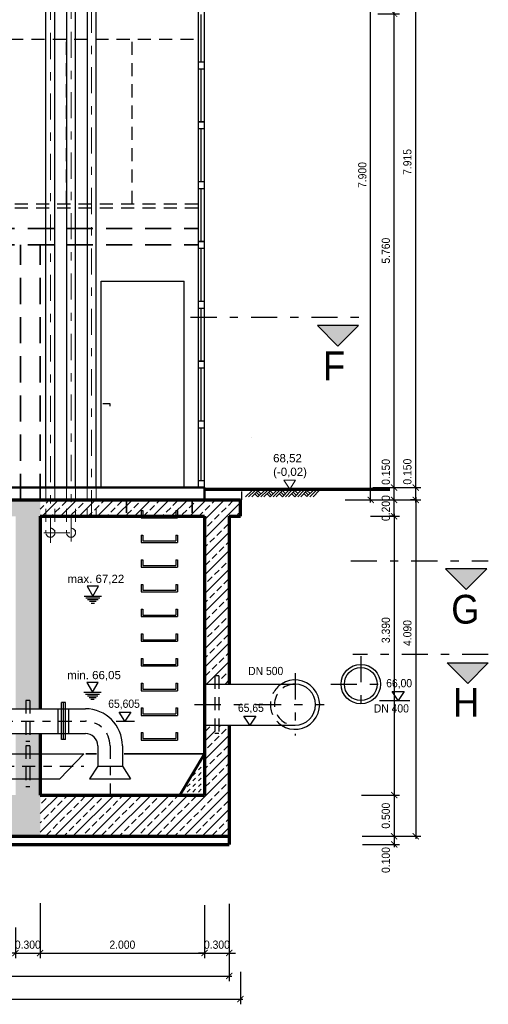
# Model space of a CAD drawing. Header units: metres. Extents: x -5 to 93, y -48 to 79.
# Tile 35 of 91: x 22.41 to 28.11, y 28.87 to 40.84. Entities that reach past the tile are written whole.
import ezdxf

# ---------------------------------------------------------------- set-up
doc = ezdxf.new("R2010")
doc.units = ezdxf.units.M
doc.header["$LTSCALE"] = 0.05
doc.header["$PDMODE"] = 35
doc.header["$PDSIZE"] = 0.1
for name, pattern in [('STRICHPUNKT2', [12.7, 6.35, -3.175, 0, -3.175]), ('VERDECKT', [9.525, 6.35, -3.175]), ('VERDECKT2', [4.7625, 3.175, -1.5875])]:
    doc.linetypes.add(name, pattern=pattern)
for name, color, linetype, lineweight in [('Bemassung_Bau', 7, 'Continuous', 18), ('Beschrifttung', 7, 'Continuous', 18), ('Beschriftung-Schnitte', 7, 'Continuous', 25), ('Fenster', 7, 'Continuous', 25), ('Lüftung', 82, 'Continuous', 30), ('Lüftung_mitte', 82, 'STRICHPUNKT2', 20), ('Lüftung_verdeckt', 82, 'VERDECKT2', 20), ('Rohre', 160, 'Continuous', 30), ('Rohre_mitte', 160, 'STRICHPUNKT2', 25), ('Rohre_verdeckt', 160, 'VERDECKT2', 25), ('Sonstiges-1', 3, 'Continuous', 25), ('Sonstiges-verdeckt', 3, 'VERDECKT2', 25), ('Tür', 7, 'Continuous', 25), ('Wand', 6, 'Continuous', 70), ('Wand-dünn', 2, 'Continuous', 35), ('Wand-Fussbodenaufbau', 1, 'Continuous', 50), ('Wand-Schraffur', 252, 'Continuous', 20), ('Wand-verdeckt', 2, 'VERDECKT', 35), ('Wand-verdeckt-2', 2, 'VERDECKT2', 35)]:
    doc.layers.add(name, color=color, linetype=linetype, lineweight=lineweight)
doc.layers.add('Rohre_Text', color=160, linetype='Continuous')
doc.layers.add('Wasseranzeige', color=140, linetype='Continuous')
doc.styles.add('Arial', font='arial.ttf', dxfattribs={"width": 0.9})
doc.styles.get("Standard").update_dxf_attribs({"font": 'arial.ttf'})
doc.dimstyles.new('AEC Bemassung 1-50', dxfattribs={"dimtxt": 0.1, "dimasz": 0.075, "dimexe": 0.0625, "dimexo": 0, "dimgap": 0.05, "dimtad": 1, "dimdec": 3, "dimrnd": 0.005, "dimzin": 1, "dimdsep": 46, "dimtxsty": 'Arial', "dimblk": 'ARCHTICK', "dimcen": 0.125, "dimdle": 0.03125, "dimazin": 0, "dimtfac": 1, "dimtdec": 3, "dimtix": 1, "dimtmove": 2, "dimatfit": 2, "dimfxl": 1, "dimtolj": 1, "dimtzin": 0, "dimarcsym": 0})

# ---------------------------------------------------------------- blocks, each defined once
blk = doc.blocks.new('WASSERAN')
at = {"layer": 'Wasseranzeige'}
for p, q in [((-6.25, 0), (6.25, 0)), ((-5, -1.25), (5, -1.25)), ((-3.75, -2.5), (3.75, -2.5)), ((-2.5, -3.75), (2.5, -3.75)), ((-1.25, -5), (1.25, -5))]:
    blk.add_line(p, q, dxfattribs=at)
blk.add_lwpolyline([(0, 0), (4.13, 7.15), (-4.13, 7.15)], close=True, dxfattribs=at)
blk = doc.blocks.new('GELAENDE')
for p, q in [((-2.05, -1.37), (-0.67, 0)), ((-1.37, -1.37), (0, 0)), ((-16.25, -1.43), (-14.89, -0.07)), ((-15.58, -1.43), (-14.21, -0.07)), ((-14.9, -1.43), (-13.54, -0.07)), ((-13.54, -1.42), (-14.21, -0.74)), ((-13.2, -1.08), (-13.88, -0.41)), ((-13.54, -1.42), (-12.18, -0.05)), ((-12.87, -0.74), (-13.54, -0.07)), ((-12.88, -1.43), (-11.51, -0.05)), ((-12.21, -1.43), (-10.83, -0.05)), ((-10.83, -1.4), (-11.51, -0.73)), ((-10.5, -1.07), (-11.17, -0.39)), ((-10.83, -1.4), (-9.47, -0.04)), ((-10.16, -0.73), (-10.83, -0.05)), ((-10.17, -1.42), (-8.8, -0.04)), ((-9.5, -1.42), (-8.12, -0.04)), ((-8.12, -1.39), (-8.8, -0.71)), ((-7.79, -1.05), (-8.46, -0.38)), ((-8.12, -1.39), (-6.76, -0.03)), ((-7.45, -0.71), (-8.12, -0.04)), ((-7.46, -1.4), (-6.09, -0.03)), ((-6.79, -1.4), (-5.42, -0.03)), ((-5.42, -1.37), (-6.09, -0.7)), ((-5.08, -1.04), (-5.75, -0.36)), ((-5.42, -1.37), (-4.06, -0.01)), ((-4.74, -0.7), (-5.42, -0.03)), ((-4.76, -1.39), (-3.38, -0.01)), ((-4.08, -1.39), (-2.71, -0.01)), ((-2.71, -1.36), (-3.38, -0.69)), ((-2.37, -1.02), (-3.05, -0.35)), ((-2.71, -1.36), (-1.35, 0)), ((-2.03, -0.69), (-2.71, -0.01))]:
    blk.add_line(p, q)
blk = doc.blocks.new('_ArchTick')
at = {"color": 0, "linetype": 'ByBlock', "const_width": 0.15}
blk.add_lwpolyline([(-0.5, -0.5), (0.5, 0.5)], dxfattribs=at)
blk = doc.blocks.new('*D174')
at = {"layer": 'Bemassung_Bau', "color": 0, "lineweight": -2, "transparency": 16777216}
for p, q in [((26.371, 42.906), (26.741, 42.906)), ((26.679, 34.975), (26.679, 42.937)), ((26.371, 35.006), (26.741, 35.006))]:
    blk.add_line(p, q, dxfattribs=at)
at = {"layer": 'Defpoints', "color": 0, "transparency": 16777216}
for p in [(26.371, 42.906), (26.679, 42.906), (26.371, 35.006)]:
    blk.add_point(p, dxfattribs=at)
at = {"layer": 'Bemassung_Bau', "color": 0, "lineweight": -2, "transparency": 16777216, "xscale": 0.075, "yscale": 0.075, "zscale": 0.075}
for p, rotation in [((26.679, 42.906), 90), ((26.679, 35.006), 270)]:
    blk.add_blockref('_ArchTick', p, dxfattribs=dict(at, rotation=rotation))
at = {"layer": 'Bemassung_Bau', "color": 0, "transparency": 16777216, "insert": (26.578, 38.956), "char_height": 0.1, "attachment_point": 5, "rotation": 90, "style": 'Arial'}
blk.add_mtext('\\A1;7.900', dxfattribs=at)
blk = doc.blocks.new('*D175')
at = {"layer": 'Bemassung_Bau', "color": 0, "lineweight": -2, "transparency": 16777216}
for p, q in [((26.965, 35.006), (26.965, 35.081)), ((26.679, 35.006), (27.028, 35.006)), ((26.965, 34.806), (26.965, 35.006)), ((26.679, 34.806), (27.028, 34.806)), ((26.965, 34.806), (26.965, 34.731))]:
    blk.add_line(p, q, dxfattribs=at)
at = {"layer": 'Defpoints', "color": 0, "transparency": 16777216}
for p in [(26.679, 35.006), (26.965, 35.006), (26.679, 34.806)]:
    blk.add_point(p, dxfattribs=at)
at = {"layer": 'Bemassung_Bau', "color": 0, "lineweight": -2, "transparency": 16777216, "xscale": 0.075, "yscale": 0.075, "zscale": 0.075}
for p, rotation in [((26.965, 35.006), 270), ((26.965, 34.806), 90)]:
    blk.add_blockref('_ArchTick', p, dxfattribs=dict(at, rotation=rotation))
at = {"layer": 'Bemassung_Bau', "color": 0, "transparency": 16777216, "insert": (26.864, 34.906), "char_height": 0.1, "attachment_point": 5, "rotation": 90, "style": 'Arial'}
blk.add_mtext('\\A1;0.200', dxfattribs=at)
blk = doc.blocks.new('*D176')
at = {"layer": 'Bemassung_Bau', "color": 0, "lineweight": -2, "transparency": 16777216}
for p, q in [((26.704, 35.156), (27.028, 35.156)), ((26.965, 34.975), (26.965, 35.187)), ((26.679, 35.006), (27.028, 35.006))]:
    blk.add_line(p, q, dxfattribs=at)
at = {"layer": 'Defpoints', "color": 0, "transparency": 16777216}
for p in [(26.704, 35.156), (26.965, 35.156), (26.679, 35.006)]:
    blk.add_point(p, dxfattribs=at)
at = {"layer": 'Bemassung_Bau', "color": 0, "lineweight": -2, "transparency": 16777216, "xscale": 0.075, "yscale": 0.075, "zscale": 0.075}
for p, rotation in [((26.965, 35.156), 90), ((26.965, 35.006), 270)]:
    blk.add_blockref('_ArchTick', p, dxfattribs=dict(at, rotation=rotation))
at = {"layer": 'Bemassung_Bau', "color": 0, "transparency": 16777216, "insert": (26.864, 35.346), "char_height": 0.1, "attachment_point": 5, "rotation": 90, "style": 'Arial'}
blk.add_mtext('\\A1;0.150', dxfattribs=at)
blk = doc.blocks.new('*D177')
at = {"layer": 'Bemassung_Bau', "color": 0, "lineweight": -2, "transparency": 16777216}
for p, q in [((26.965, 35.125), (26.965, 40.947)), ((26.765, 40.916), (27.028, 40.916)), ((26.704, 35.156), (27.028, 35.156))]:
    blk.add_line(p, q, dxfattribs=at)
at = {"layer": 'Defpoints', "color": 0, "transparency": 16777216}
for p in [(26.765, 40.916), (26.965, 40.916), (26.704, 35.156)]:
    blk.add_point(p, dxfattribs=at)
at = {"layer": 'Bemassung_Bau', "color": 0, "lineweight": -2, "transparency": 16777216, "xscale": 0.075, "yscale": 0.075, "zscale": 0.075}
for p, rotation in [((26.965, 40.916), 90), ((26.965, 35.156), 270)]:
    blk.add_blockref('_ArchTick', p, dxfattribs=dict(at, rotation=rotation))
at = {"layer": 'Bemassung_Bau', "color": 0, "transparency": 16777216, "insert": (26.864, 38.036), "char_height": 0.1, "attachment_point": 5, "rotation": 90, "style": 'Arial'}
blk.add_mtext('\\A1;5.760', dxfattribs=at)
blk = doc.blocks.new('*D178')
at = {"layer": 'Bemassung_Bau', "color": 0, "lineweight": -2, "transparency": 16777216}
for p, q in [((26.965, 35.156), (27.289, 35.156)), ((27.227, 34.975), (27.227, 35.187)), ((26.965, 35.006), (27.289, 35.006))]:
    blk.add_line(p, q, dxfattribs=at)
at = {"layer": 'Defpoints', "color": 0, "transparency": 16777216}
for p in [(26.965, 35.156), (27.227, 35.156), (26.965, 35.006)]:
    blk.add_point(p, dxfattribs=at)
at = {"layer": 'Bemassung_Bau', "color": 0, "lineweight": -2, "transparency": 16777216, "xscale": 0.075, "yscale": 0.075, "zscale": 0.075}
for p, rotation in [((27.227, 35.156), 90), ((27.227, 35.006), 270)]:
    blk.add_blockref('_ArchTick', p, dxfattribs=dict(at, rotation=rotation))
at = {"layer": 'Bemassung_Bau', "color": 0, "transparency": 16777216, "insert": (27.126, 35.349), "char_height": 0.1, "attachment_point": 5, "rotation": 90, "style": 'Arial'}
blk.add_mtext('\\A1;0.150', dxfattribs=at)
blk = doc.blocks.new('*D179')
at = {"layer": 'Bemassung_Bau', "color": 0, "lineweight": -2, "transparency": 16777216}
for p, q in [((27.227, 35.125), (27.227, 43.104)), ((26.965, 43.073), (27.289, 43.073)), ((26.965, 35.156), (27.289, 35.156))]:
    blk.add_line(p, q, dxfattribs=at)
at = {"layer": 'Defpoints', "color": 0, "transparency": 16777216}
for p in [(26.965, 43.073), (27.227, 43.073), (26.965, 35.156)]:
    blk.add_point(p, dxfattribs=at)
at = {"layer": 'Bemassung_Bau', "color": 0, "lineweight": -2, "transparency": 16777216, "xscale": 0.075, "yscale": 0.075, "zscale": 0.075}
for p, rotation in [((27.227, 43.073), 90), ((27.227, 35.156), 270)]:
    blk.add_blockref('_ArchTick', p, dxfattribs=dict(at, rotation=rotation))
at = {"layer": 'Bemassung_Bau', "color": 0, "transparency": 16777216, "insert": (27.126, 39.115), "char_height": 0.1, "attachment_point": 5, "rotation": 90, "style": 'Arial'}
blk.add_mtext('\\A1;7.915', dxfattribs=at)
blk = doc.blocks.new('*D180')
at = {"layer": 'Bemassung_Bau', "color": 0, "lineweight": -2, "transparency": 16777216}
for p, q in [((26.965, 34.806), (26.903, 34.806)), ((26.965, 34.837), (26.965, 31.385)), ((26.566, 31.416), (27.028, 31.416))]:
    blk.add_line(p, q, dxfattribs=at)
at = {"layer": 'Defpoints', "color": 0, "transparency": 16777216}
for p in [(26.965, 34.806), (26.566, 31.416), (26.965, 31.416)]:
    blk.add_point(p, dxfattribs=at)
at = {"layer": 'Bemassung_Bau', "color": 0, "lineweight": -2, "transparency": 16777216, "xscale": 0.075, "yscale": 0.075, "zscale": 0.075}
for p, rotation in [((26.965, 34.806), 90), ((26.965, 31.416), 270)]:
    blk.add_blockref('_ArchTick', p, dxfattribs=dict(at, rotation=rotation))
at = {"layer": 'Bemassung_Bau', "color": 0, "transparency": 16777216, "insert": (26.864, 33.422), "char_height": 0.1, "attachment_point": 5, "rotation": 90, "style": 'Arial'}
blk.add_mtext('\\A1;3.390', dxfattribs=at)
blk = doc.blocks.new('*D181')
at = {"layer": 'Bemassung_Bau', "color": 0, "lineweight": -2, "transparency": 16777216}
for p, q in [((26.566, 31.416), (27.028, 31.416)), ((26.965, 31.447), (26.965, 30.885)), ((26.574, 30.916), (27.028, 30.916))]:
    blk.add_line(p, q, dxfattribs=at)
at = {"layer": 'Defpoints', "color": 0, "transparency": 16777216}
for p in [(26.566, 31.416), (26.574, 30.916), (26.965, 30.916)]:
    blk.add_point(p, dxfattribs=at)
at = {"layer": 'Bemassung_Bau', "color": 0, "lineweight": -2, "transparency": 16777216, "xscale": 0.075, "yscale": 0.075, "zscale": 0.075}
for p, rotation in [((26.965, 31.416), 90), ((26.965, 30.916), 270)]:
    blk.add_blockref('_ArchTick', p, dxfattribs=dict(at, rotation=rotation))
at = {"layer": 'Bemassung_Bau', "color": 0, "transparency": 16777216, "insert": (26.864, 31.166), "char_height": 0.1, "attachment_point": 5, "rotation": 90, "style": 'Arial'}
blk.add_mtext('\\A1;0.500', dxfattribs=at)
blk = doc.blocks.new('*D182')
at = {"layer": 'Bemassung_Bau', "color": 0, "lineweight": -2, "transparency": 16777216}
for p, q in [((26.574, 30.916), (27.028, 30.916)), ((26.965, 30.947), (26.965, 30.785)), ((26.581, 30.816), (27.028, 30.816))]:
    blk.add_line(p, q, dxfattribs=at)
at = {"layer": 'Defpoints', "color": 0, "transparency": 16777216}
for p in [(26.574, 30.916), (26.581, 30.816), (26.965, 30.816)]:
    blk.add_point(p, dxfattribs=at)
at = {"layer": 'Bemassung_Bau', "color": 0, "lineweight": -2, "transparency": 16777216, "xscale": 0.075, "yscale": 0.075, "zscale": 0.075}
for p, rotation in [((26.965, 30.916), 90), ((26.965, 30.816), 270)]:
    blk.add_blockref('_ArchTick', p, dxfattribs=dict(at, rotation=rotation))
at = {"layer": 'Bemassung_Bau', "color": 0, "transparency": 16777216, "insert": (26.864, 30.627), "char_height": 0.1, "attachment_point": 5, "rotation": 90, "style": 'Arial'}
blk.add_mtext('\\A1;0.100', dxfattribs=at)
blk = doc.blocks.new('*D183')
at = {"layer": 'Bemassung_Bau', "color": 0, "lineweight": -2, "transparency": 16777216}
for p, q in [((27.227, 35.006), (27.164, 35.006)), ((27.227, 35.037), (27.227, 30.885)), ((26.965, 30.916), (27.289, 30.916))]:
    blk.add_line(p, q, dxfattribs=at)
at = {"layer": 'Defpoints', "color": 0, "transparency": 16777216}
for p in [(27.227, 35.006), (26.965, 30.916), (27.227, 30.916)]:
    blk.add_point(p, dxfattribs=at)
at = {"layer": 'Bemassung_Bau', "color": 0, "lineweight": -2, "transparency": 16777216, "xscale": 0.075, "yscale": 0.075, "zscale": 0.075}
for p, rotation in [((27.227, 35.006), 90), ((27.227, 30.916), 270)]:
    blk.add_blockref('_ArchTick', p, dxfattribs=dict(at, rotation=rotation))
at = {"layer": 'Bemassung_Bau', "color": 0, "transparency": 16777216, "insert": (27.126, 33.387), "char_height": 0.1, "attachment_point": 5, "rotation": 90, "style": 'Arial'}
blk.add_mtext('\\A1;4.090', dxfattribs=at)
blk = doc.blocks.new('*D206')
at = {"layer": 'Bemassung_Bau', "color": 0, "lineweight": -2, "transparency": 16777216}
for p, q in [((22.659, 30.103), (22.659, 29.434)), ((22.359, 29.805), (22.359, 29.434)), ((22.359, 29.496), (22.284, 29.496)), ((22.359, 29.496), (22.659, 29.496)), ((22.659, 29.496), (22.734, 29.496))]:
    blk.add_line(p, q, dxfattribs=at)
at = {"layer": 'Defpoints', "color": 0, "transparency": 16777216}
for p in [(22.659, 30.103), (22.359, 29.805), (22.659, 29.496)]:
    blk.add_point(p, dxfattribs=at)
at = {"layer": 'Bemassung_Bau', "color": 0, "lineweight": -2, "transparency": 16777216, "xscale": 0.075, "yscale": 0.075, "zscale": 0.075}
blk.add_blockref('_ArchTick', (22.359, 29.496), dxfattribs=at)
at = {"layer": 'Bemassung_Bau', "color": 0, "lineweight": -2, "transparency": 16777216, "xscale": 0.075, "yscale": 0.075, "zscale": 0.075, "rotation": 180}
blk.add_blockref('_ArchTick', (22.659, 29.496), dxfattribs=at)
at = {"layer": 'Bemassung_Bau', "color": 0, "transparency": 16777216, "insert": (22.509, 29.597), "char_height": 0.1, "attachment_point": 5, "style": 'Arial'}
blk.add_mtext('\\A1;0.300', dxfattribs=at)
blk = doc.blocks.new('*D207')
at = {"layer": 'Bemassung_Bau', "color": 0, "lineweight": -2, "transparency": 16777216}
for p, q in [((22.659, 30.103), (22.659, 29.434)), ((24.659, 30.079), (24.659, 29.434)), ((22.628, 29.496), (24.691, 29.496))]:
    blk.add_line(p, q, dxfattribs=at)
at = {"layer": 'Defpoints', "color": 0, "transparency": 16777216}
for p in [(22.659, 30.103), (24.659, 30.079), (24.659, 29.496)]:
    blk.add_point(p, dxfattribs=at)
at = {"layer": 'Bemassung_Bau', "color": 0, "lineweight": -2, "transparency": 16777216, "xscale": 0.075, "yscale": 0.075, "zscale": 0.075, "rotation": 180}
blk.add_blockref('_ArchTick', (22.659, 29.496), dxfattribs=at)
at = {"layer": 'Bemassung_Bau', "color": 0, "lineweight": -2, "transparency": 16777216, "xscale": 0.075, "yscale": 0.075, "zscale": 0.075}
blk.add_blockref('_ArchTick', (24.659, 29.496), dxfattribs=at)
at = {"layer": 'Bemassung_Bau', "color": 0, "transparency": 16777216, "insert": (23.659, 29.597), "char_height": 0.1, "attachment_point": 5, "style": 'Arial'}
blk.add_mtext('\\A1;2.000', dxfattribs=at)
blk = doc.blocks.new('*D208')
at = {"layer": 'Bemassung_Bau', "color": 0, "lineweight": -2, "transparency": 16777216}
for p, q in [((24.659, 30.079), (24.659, 29.434)), ((24.959, 30.095), (24.959, 29.434)), ((24.659, 29.496), (24.584, 29.496)), ((24.659, 29.496), (24.959, 29.496)), ((24.959, 29.496), (25.034, 29.496))]:
    blk.add_line(p, q, dxfattribs=at)
at = {"layer": 'Defpoints', "color": 0, "transparency": 16777216}
for p in [(24.659, 30.079), (24.959, 30.095), (24.959, 29.496)]:
    blk.add_point(p, dxfattribs=at)
at = {"layer": 'Bemassung_Bau', "color": 0, "lineweight": -2, "transparency": 16777216, "xscale": 0.075, "yscale": 0.075, "zscale": 0.075}
blk.add_blockref('_ArchTick', (24.659, 29.496), dxfattribs=at)
at = {"layer": 'Bemassung_Bau', "color": 0, "lineweight": -2, "transparency": 16777216, "xscale": 0.075, "yscale": 0.075, "zscale": 0.075, "rotation": 180}
blk.add_blockref('_ArchTick', (24.959, 29.496), dxfattribs=at)
at = {"layer": 'Bemassung_Bau', "color": 0, "transparency": 16777216, "insert": (24.809, 29.597), "char_height": 0.1, "attachment_point": 5, "style": 'Arial'}
blk.add_mtext('\\A1;0.300', dxfattribs=at)
blk = doc.blocks.new('*D209')
at = {"layer": 'Bemassung_Bau', "color": 0, "lineweight": -2, "transparency": 16777216}
for p, q in [((5.279, 29.496), (5.279, 29.153)), ((24.959, 29.496), (24.959, 29.153)), ((5.248, 29.216), (24.991, 29.216))]:
    blk.add_line(p, q, dxfattribs=at)
at = {"layer": 'Defpoints', "color": 0, "transparency": 16777216}
for p in [(5.279, 29.496), (24.959, 29.496), (24.959, 29.216)]:
    blk.add_point(p, dxfattribs=at)
at = {"layer": 'Bemassung_Bau', "color": 0, "lineweight": -2, "transparency": 16777216, "xscale": 0.075, "yscale": 0.075, "zscale": 0.075, "rotation": 180}
blk.add_blockref('_ArchTick', (5.279, 29.216), dxfattribs=at)
at = {"layer": 'Bemassung_Bau', "color": 0, "lineweight": -2, "transparency": 16777216, "xscale": 0.075, "yscale": 0.075, "zscale": 0.075}
blk.add_blockref('_ArchTick', (24.959, 29.216), dxfattribs=at)
at = {"layer": 'Bemassung_Bau', "color": 0, "transparency": 16777216, "insert": (15.119, 29.317), "char_height": 0.1, "attachment_point": 5, "style": 'Arial'}
blk.add_mtext('\\A1;19.680', dxfattribs=at)
blk = doc.blocks.new('*D253')
at = {"layer": 'Bemassung_Bau', "color": 0, "lineweight": -2, "transparency": 16777216}
for p, q in [((5.144, 29.268), (5.144, 28.873)), ((25.094, 29.268), (25.094, 28.873)), ((5.113, 28.935), (25.126, 28.935))]:
    blk.add_line(p, q, dxfattribs=at)
at = {"layer": 'Defpoints', "color": 0, "transparency": 16777216}
for p in [(5.144, 29.268), (25.094, 29.268), (25.094, 28.935)]:
    blk.add_point(p, dxfattribs=at)
at = {"layer": 'Bemassung_Bau', "color": 0, "lineweight": -2, "transparency": 16777216, "xscale": 0.075, "yscale": 0.075, "zscale": 0.075, "rotation": 180}
blk.add_blockref('_ArchTick', (5.144, 28.935), dxfattribs=at)
at = {"layer": 'Bemassung_Bau', "color": 0, "lineweight": -2, "transparency": 16777216, "xscale": 0.075, "yscale": 0.075, "zscale": 0.075}
blk.add_blockref('_ArchTick', (25.094, 28.935), dxfattribs=at)
at = {"layer": 'Bemassung_Bau', "color": 0, "transparency": 16777216, "insert": (15.119, 29.036), "char_height": 0.1, "attachment_point": 5, "style": 'Arial'}
blk.add_mtext('\\A1;19.950', dxfattribs=at)

msp = doc.modelspace()

# ---------------------------------------------------------------- hatches: boundary and pattern name
at = {"layer": 'Beschriftung-Schnitte'}
for points in [[(26.5311, 37.1262), (26.2811, 36.8762), (26.0311, 37.1262)], [(28.0906, 34.1666), (27.8406, 33.9166), (27.5906, 34.1666)], [(27.6102, 33.0245), (27.8602, 32.7745), (28.1102, 33.0245)]]:
    msp.add_hatch(color=256, dxfattribs=at).paths.add_polyline_path(points)
at = {"layer": 'Wand-Schraffur'}
h = msp.add_hatch(dxfattribs=at)
h.set_pattern_fill('ANSI33', color=256, scale=0.025, style=0)
h.set_pattern_definition([(45, (-0.34923, -12.46115), (-0.1122532, 0.1122532), []), (45, (-0.23698, -12.46115), (-0.1122532, 0.1122532), [0.079375, -0.0396875])])
h.paths.add_polyline_path([(20.0094, 31.4161), (20.0094, 31.7161), (19.9594, 31.7661), (19.1094, 31.7661), (19.0594, 31.7161), (19.0594, 31.4161)], flags=17)
h.paths.add_polyline_path([(22.6594, 32.1661), (22.3594, 32.1661), (22.3594, 31.4161), (5.5794, 31.4161), (5.5794, 35.8961), (5.2794, 35.8961), (5.2794, 35.0061), (5.1444, 35.0061), (5.1444, 34.8061), (5.2794, 34.8061), (5.2794, 30.9161), (22.6594, 30.9161)])
h.paths.add_polyline_path([(22.3594, 32.4661), (22.6594, 32.4661), (22.6594, 35.0061), (18.614, 35.0061), (18.614, 34.8061), (22.3594, 34.8061)])
h = msp.add_hatch(dxfattribs=at)
h.set_pattern_fill('ANSI33', color=256, scale=0.025, style=0)
h.paths.add_polyline_path([(24.9594, 32.2661), (24.8343, 32.2661), (24.8343, 32.1661), (24.7843, 32.1661), (24.7843, 32.2661), (24.6594, 32.2661), (24.6594, 31.4161), (22.6594, 31.4161), (22.6594, 30.9161), (24.9594, 30.9161)])
h.paths.add_polyline_path([(24.9594, 34.8061), (25.0944, 34.8061), (25.0944, 35.0061), (24.5094, 35.0061), (24.5094, 34.8061), (24.6594, 34.8061), (24.6594, 32.7661), (24.7843, 32.7661), (24.7843, 32.8661), (24.8343, 32.8661), (24.8343, 32.7661), (24.9594, 32.7661)])
h.paths.add_polyline_path([(24.5094, 35.0061), (23.7094, 35.0061), (23.7094, 34.8061), (24.5094, 34.8061)])
h.paths.add_polyline_path([(23.7094, 35.0061), (23.3394, 35.0061), (23.3394, 34.8061), (23.7094, 34.8061)])
h.paths.add_polyline_path([(23.3394, 35.0061), (23.2844, 35.0061), (23.2844, 34.8061), (23.3394, 34.8061)])
h.paths.add_polyline_path([(23.2844, 35.0061), (23.2294, 35.0061), (23.2294, 34.8061), (23.2844, 34.8061)])
h.paths.add_polyline_path([(23.2294, 35.0061), (23.0894, 35.0061), (23.0894, 34.8061), (23.2294, 34.8061)])
h.paths.add_polyline_path([(23.0894, 35.0061), (23.0344, 35.0061), (23.0344, 34.8061), (23.0894, 34.8061)])
h.paths.add_polyline_path([(23.0344, 35.0061), (22.9794, 35.0061), (22.9794, 34.8061), (23.0344, 34.8061)])
h.paths.add_polyline_path([(22.9794, 35.0061), (22.8394, 35.0061), (22.8394, 34.8061), (22.9794, 34.8061)])
h.paths.add_polyline_path([(22.8394, 35.0061), (22.7844, 35.0061), (22.7844, 34.8061), (22.8394, 34.8061)])
h.paths.add_polyline_path([(22.7844, 35.0061), (22.7294, 35.0061), (22.7294, 34.8061), (22.7844, 34.8061)])
h.paths.add_polyline_path([(22.7294, 35.0061), (22.6594, 35.0061), (22.6594, 34.8061), (22.7294, 34.8061)])
h = msp.add_hatch(dxfattribs=at)
h.set_pattern_fill('DASH', color=256, scale=0.015, angle=45, style=0)
h.paths.add_polyline_path([(24.6594, 31.9161), (24.3594, 31.4161), (24.6594, 31.4161)])

# ---------------------------------------------------------------- linework, layer by layer
at = {"layer": 'Beschrifttung'}
msp.add_lwpolyline([(25.6948, 35.1361), (25.6228, 35.2456), (25.7669, 35.2456), (25.6948, 35.1361)], dxfattribs=at)
at = {"layer": 'Beschriftung-Schnitte', "color": 6, "linetype": 'STRICHPUNKT2'}
for p, q in [((24.4887, 37.2262), (26.5508, 37.2262)), ((26.4385, 34.2666), (28.1102, 34.2666)), ((28.1102, 33.1245), (26.4622, 33.1245))]:
    msp.add_line(p, q, dxfattribs=at)
at = {"layer": 'Beschriftung-Schnitte'}
for points in [[(26.5311, 37.1262), (26.0311, 37.1262), (26.2811, 36.8762)], [(28.0906, 34.1666), (27.5906, 34.1666), (27.8406, 33.9166)], [(27.6102, 33.0245), (28.1102, 33.0245), (27.8602, 32.7745)]]:
    msp.add_lwpolyline(points, close=True, dxfattribs=at)
at = {"layer": 'Fenster'}
for p, q in [((24.6194, 40.3286), (24.6194, 40.9063)), ((24.6194, 39.6011), (24.6194, 40.2486)), ((24.5794, 39.6011), (24.6594, 39.6011)), ((24.6594, 39.6011), (24.5794, 39.6011)), ((24.5794, 39.5211), (24.6594, 39.5211)), ((24.6194, 38.8736), (24.6194, 39.5211)), ((24.6194, 38.1461), (24.6194, 38.7936)), ((24.5794, 38.1461), (24.6594, 38.1461)), ((24.6594, 38.1461), (24.5794, 38.1461)), ((24.5794, 38.0661), (24.6594, 38.0661)), ((24.6194, 37.4186), (24.6194, 38.0661)), ((24.6194, 36.6911), (24.6194, 37.3386)), ((24.5794, 36.6911), (24.6594, 36.6911)), ((24.6594, 36.6911), (24.5794, 36.6911)), ((24.5794, 36.6111), (24.6594, 36.6111)), ((24.6194, 35.9636), (24.6194, 36.6111)), ((24.6194, 35.2361), (24.6194, 35.8836)), ((24.6594, 35.2361), (24.5794, 35.2361))]:
    msp.add_line(p, q, dxfattribs=at)
for points in [[(24.5794, 41.0561), (24.5794, 39.5211), (24.6594, 39.5211), (24.6594, 41.0561)], [(24.5794, 39.6011), (24.5794, 38.0661), (24.6594, 38.0661), (24.6594, 39.6011)], [(24.5794, 38.1461), (24.5794, 36.6111), (24.6594, 36.6111), (24.6594, 38.1461)], [(24.5794, 36.6911), (24.5794, 35.1561), (24.6594, 35.1561), (24.6594, 36.6911)]]:
    msp.add_lwpolyline(points, dxfattribs=at)
for points in [[(24.5794, 40.2486), (24.6594, 40.2486), (24.6594, 40.3286), (24.5794, 40.3286)], [(24.5794, 38.7936), (24.6594, 38.7936), (24.6594, 38.8736), (24.5794, 38.8736)], [(24.5794, 37.3386), (24.6594, 37.3386), (24.6594, 37.4186), (24.5794, 37.4186)], [(24.5794, 35.8836), (24.6594, 35.8836), (24.6594, 35.9636), (24.5794, 35.9636)]]:
    msp.add_lwpolyline(points, close=True, dxfattribs=at)
at = {"layer": 'Lüftung', "ltscale": 0.5}
for p, q in [((22.7294, 35.1561), (22.7294, 41.1561)), ((22.8394, 35.1561), (22.8394, 41.1561)), ((23.0894, 35.1561), (23.0894, 41.1561)), ((23.3394, 35.1561), (23.3394, 41.1561))]:
    msp.add_line(p, q, dxfattribs=at)
at = {"layer": 'Lüftung'}
for p, q in [((22.9794, 41.1561), (22.9794, 35.1561)), ((23.2294, 41.1561), (23.2294, 35.1561))]:
    msp.add_line(p, q, dxfattribs=at)
at = {"layer": 'Lüftung_mitte'}
for p, q in [((22.7844, 34.4854), (22.7844, 41.2026)), ((23.0344, 34.5004), (23.0344, 41.2006)), ((23.2844, 34.8061), (23.2844, 41.1986)), ((22.7037, 34.6061), (23.1317, 34.6061))]:
    msp.add_line(p, q, dxfattribs=at)
at = {"layer": 'Lüftung_verdeckt'}
for p, q in [((22.7294, 35.1561), (22.7294, 34.6061)), ((22.8394, 35.1561), (22.8394, 34.6061)), ((22.9794, 35.1561), (22.9794, 34.6061)), ((23.0894, 35.1561), (23.0894, 34.6061)), ((23.2294, 35.1561), (23.2294, 34.8061)), ((23.3394, 35.1561), (23.3394, 34.8061))]:
    msp.add_line(p, q, dxfattribs=at)
for centre in [(22.7844, 34.6061), (23.0344, 34.6061)]:
    msp.add_circle(centre, 0.055, dxfattribs=at)
at = {"layer": 'Rohre'}
for p, q in [((24.6594, 32.7661), (25.7594, 32.7661)), ((21.5094, 32.4661), (23.2094, 32.4661)), ((22.8763, 32.1661), (22.8763, 32.4661)), ((22.917, 32.0911), (22.917, 32.5411)), ((22.967, 32.5411), (22.917, 32.5411)), ((22.942, 32.0911), (22.942, 32.5411)), ((22.942, 32.0911), (22.942, 32.5411)), ((22.967, 32.0911), (22.967, 32.5411)), ((23.0078, 32.1661), (23.0078, 32.4661)), ((24.6594, 32.2661), (25.7594, 32.2661)), ((21.5094, 32.1661), (23.2094, 32.1661)), ((22.967, 32.0911), (22.917, 32.0911)), ((23.3594, 32.0161), (23.3594, 31.7661)), ((23.6594, 32.0161), (23.6594, 31.7661)), ((21.3094, 31.9161), (23.1914, 31.9161)), ((23.1914, 31.9161), (22.8995, 31.6161)), ((23.3594, 31.7661), (23.2594, 31.6161)), ((23.3594, 31.7661), (23.6594, 31.7661)), ((23.6594, 31.7661), (23.7594, 31.6161)), ((21.3094, 31.6161), (22.8995, 31.6161)), ((23.2594, 31.6161), (23.7594, 31.6161))]:
    msp.add_line(p, q, dxfattribs=at)
for radius in [0.24, 0.2]:
    msp.add_circle((26.5594, 32.7661), radius, dxfattribs=at)
for centre, radius, start, end in [((25.7594, 32.5161), 0.3, 236.44269, 123.55731), ((25.7594, 32.5161), 0.25, 270, 90), ((23.2094, 32.0161), 0.45, 360, 90), ((23.2094, 32.0161), 0.15, 360, 90)]:
    msp.add_arc(centre, radius, start, end, dxfattribs=at)
at = {"layer": 'Rohre_mitte'}
for p, q in [((26.5594, 33.1066), (26.5594, 32.3836)), ((25.7594, 32.8977), (25.7594, 32.1399)), ((26.194, 32.7661), (26.8433, 32.7661)), ((24.538, 32.5161), (26.1129, 32.5161))]:
    msp.add_line(p, q, dxfattribs=at)
at = {"layer": 'Rohre_mitte', "ltscale": 0.5}
for p, q in [((21.5094, 32.3161), (23.2094, 32.3161)), ((23.5094, 32.0161), (23.5094, 31.4161)), ((21.0654, 31.7661), (23.1914, 31.7661))]:
    msp.add_line(p, q, dxfattribs=at)
msp.add_arc((23.2094, 32.0161), 0.3, 360, 90, dxfattribs=at)
at = {"layer": 'Rohre_Text'}
for p, q in [((26.7861, 32.5661), (27.1539, 32.5661)), ((23.5842, 32.3161), (23.8056, 32.3161))]:
    msp.add_line(p, q, dxfattribs=at)
for points in [[(27.0127, 32.5661), (26.9407, 32.6756), (27.0848, 32.6756), (27.0127, 32.5661)], [(23.6902, 32.3161), (23.6182, 32.4256), (23.7622, 32.4256), (23.6902, 32.3161)], [(25.2094, 32.2661), (25.1374, 32.3756), (25.2814, 32.3756), (25.2094, 32.2661)]]:
    msp.add_lwpolyline(points, dxfattribs=at)
at = {"layer": 'Rohre_verdeckt'}
for p, q in [((24.8343, 32.8661), (24.7843, 32.8661)), ((24.7843, 32.8661), (24.7843, 32.1661)), ((24.8343, 32.8661), (24.8343, 32.1661)), ((22.5343, 32.5661), (22.4843, 32.5661)), ((22.4843, 32.5661), (22.4843, 32.0661)), ((22.5343, 32.5661), (22.5343, 32.0661)), ((24.8343, 32.1661), (24.7843, 32.1661)), ((22.5343, 32.0661), (22.4843, 32.0661)), ((22.5343, 32.0161), (22.4843, 32.0161)), ((22.4843, 32.0161), (22.4843, 31.5161)), ((22.5343, 32.0161), (22.5343, 31.5161)), ((22.5343, 31.5161), (22.4843, 31.5161))]:
    msp.add_line(p, q, dxfattribs=at)
for radius, start, end in [(0.3, 123.55731, 236.44269), (0.25, 90, 270)]:
    msp.add_arc((25.7594, 32.5161), radius, start, end, dxfattribs=at)
at = {"layer": 'Sonstiges-1'}
for p, q in [((23.8894, 34.8787), (23.9094, 34.8787)), ((24.3094, 34.8787), (24.3294, 34.8787)), ((23.8894, 34.7861), (24.3294, 34.7861)), ((23.9094, 34.8061), (24.3094, 34.8061)), ((23.8894, 34.5787), (23.9094, 34.5787)), ((23.8894, 34.4861), (24.3294, 34.4861)), ((23.8894, 34.4861), (24.3294, 34.4861)), ((23.9094, 34.5061), (24.3094, 34.5061)), ((24.3094, 34.5787), (24.3294, 34.5787)), ((23.8894, 34.2787), (23.9094, 34.2787)), ((24.3094, 34.2787), (24.3294, 34.2787)), ((23.8894, 34.1861), (24.3294, 34.1861)), ((23.8894, 34.1861), (24.3294, 34.1861)), ((23.9094, 34.2061), (24.3094, 34.2061)), ((23.8894, 33.9787), (23.9094, 33.9787)), ((23.8894, 33.8861), (24.3294, 33.8861)), ((23.8894, 33.8861), (24.3294, 33.8861)), ((23.9094, 33.9061), (24.3094, 33.9061)), ((24.3094, 33.9787), (24.3294, 33.9787)), ((23.8894, 33.6787), (23.9094, 33.6787)), ((24.3094, 33.6787), (24.3294, 33.6787)), ((23.8894, 33.5861), (24.3294, 33.5861)), ((23.8894, 33.5861), (24.3294, 33.5861)), ((23.9094, 33.6061), (24.3094, 33.6061)), ((23.8894, 33.3787), (23.9094, 33.3787)), ((23.8894, 33.2861), (24.3294, 33.2861)), ((23.8894, 33.2861), (24.3294, 33.2861)), ((23.9094, 33.3061), (24.3094, 33.3061)), ((24.3094, 33.3787), (24.3294, 33.3787)), ((23.8894, 33.0787), (23.9094, 33.0787)), ((24.3094, 33.0787), (24.3294, 33.0787)), ((23.8894, 32.9861), (24.3294, 32.9861)), ((23.8894, 32.9861), (24.3294, 32.9861)), ((23.9094, 33.0061), (24.3094, 33.0061)), ((23.8894, 32.7787), (23.9094, 32.7787)), ((23.8894, 32.6861), (24.3294, 32.6861)), ((23.8894, 32.6861), (24.3294, 32.6861)), ((23.9094, 32.7061), (24.3094, 32.7061)), ((24.3094, 32.7787), (24.3294, 32.7787)), ((23.8894, 32.4787), (23.9094, 32.4787)), ((24.3094, 32.4787), (24.3294, 32.4787)), ((23.8894, 32.3861), (24.3294, 32.3861)), ((23.8894, 32.3861), (24.3294, 32.3861)), ((23.9094, 32.4061), (24.3094, 32.4061)), ((23.8894, 32.1787), (23.9094, 32.1787)), ((23.8894, 32.0861), (24.3294, 32.0861)), ((23.8894, 32.0861), (24.3294, 32.0861)), ((23.9094, 32.1061), (24.3094, 32.1061)), ((24.3094, 32.1787), (24.3294, 32.1787))]:
    msp.add_line(p, q, dxfattribs=at)
for points in [[(23.8894, 34.8787), (23.8894, 34.7861)], [(23.9094, 34.8787), (23.9094, 34.8061)], [(24.3094, 34.8787), (24.3094, 34.8061)], [(24.3294, 34.8787), (24.3294, 34.7861)], [(23.8894, 34.5787), (23.8894, 34.4861)], [(23.9094, 34.5787), (23.9094, 34.5061)], [(24.3094, 34.5787), (24.3094, 34.5061)], [(24.3294, 34.5787), (24.3294, 34.4861)], [(23.8894, 34.2787), (23.8894, 34.1861)], [(23.9094, 34.2787), (23.9094, 34.2061)], [(24.3094, 34.2787), (24.3094, 34.2061)], [(24.3294, 34.2787), (24.3294, 34.1861)], [(23.8894, 33.9787), (23.8894, 33.8861)], [(23.9094, 33.9787), (23.9094, 33.9061)], [(24.3094, 33.9787), (24.3094, 33.9061)], [(24.3294, 33.9787), (24.3294, 33.8861)], [(23.8894, 33.6787), (23.8894, 33.5861)], [(23.9094, 33.6787), (23.9094, 33.6061)], [(24.3094, 33.6787), (24.3094, 33.6061)], [(24.3294, 33.6787), (24.3294, 33.5861)], [(23.8894, 33.3787), (23.8894, 33.2861)], [(23.9094, 33.3787), (23.9094, 33.3061)], [(24.3094, 33.3787), (24.3094, 33.3061)], [(24.3294, 33.3787), (24.3294, 33.2861)], [(23.8894, 33.0787), (23.8894, 32.9861)], [(23.9094, 33.0787), (23.9094, 33.0061)], [(24.3094, 33.0787), (24.3094, 33.0061)], [(24.3294, 33.0787), (24.3294, 32.9861)], [(23.8894, 32.7787), (23.8894, 32.6861)], [(23.9094, 32.7787), (23.9094, 32.7061)], [(24.3094, 32.7787), (24.3094, 32.7061)], [(24.3294, 32.7787), (24.3294, 32.6861)], [(23.8894, 32.4787), (23.8894, 32.3861)], [(23.9094, 32.4787), (23.9094, 32.4061)], [(24.3094, 32.4787), (24.3094, 32.4061)], [(24.3294, 32.4787), (24.3294, 32.3861)], [(23.8894, 32.1787), (23.8894, 32.0861)], [(23.9094, 32.1787), (23.9094, 32.1061)], [(24.3094, 32.1787), (24.3094, 32.1061)], [(24.3294, 32.1787), (24.3294, 32.0861)]]:
    msp.add_lwpolyline(points, dxfattribs=at)
at = {"layer": 'Sonstiges-verdeckt'}
for p, q in [((17.3794, 40.6061), (24.5794, 40.6061)), ((22.9794, 38.6061), (22.9794, 40.6061)), ((23.7794, 38.6061), (23.7794, 40.6061)), ((15.364, 38.6061), (24.5794, 38.6061)), ((15.364, 38.5561), (24.5794, 38.5561))]:
    msp.add_line(p, q, dxfattribs=at)
at = {"layer": 'Sonstiges-verdeckt', "ltscale": 0.25}
for p, q in [((25.1107, 35.0061), (25.1108, 35.1361)), ((25.0944, 35.0061), (25.1107, 35.0061))]:
    msp.add_line(p, q, dxfattribs=at)
at = {"layer": 'Tür'}
for p, q in [((23.3994, 35.1561), (23.3994, 37.6661)), ((23.3994, 37.6661), (24.4094, 37.6661)), ((24.4094, 35.1561), (24.4094, 37.6661))]:
    msp.add_line(p, q, dxfattribs=at)
at = {"layer": 'Tür', "ltscale": 0.5}
for p, q in [((23.42, 36.1797), (23.5047, 36.1797)), ((23.5047, 36.1797), (23.5047, 36.1441))]:
    msp.add_line(p, q, dxfattribs=at)
at = {"layer": 'Wand'}
for p, q in [((25.2294, 35.7611), (25.2294, 35.7611)), ((24.6594, 35.1361), (26.9136, 35.1361)), ((18.614, 35.0061), (25.0944, 35.0061)), ((25.0944, 34.8061), (25.0944, 35.0061)), ((22.6594, 34.8061), (22.6594, 32.4661)), ((24.6594, 34.8061), (24.6594, 32.7661)), ((24.9594, 34.8061), (24.9594, 32.7661)), ((24.9594, 34.8061), (25.0944, 34.8061)), ((24.6594, 32.7661), (24.6594, 31.4161)), ((24.9594, 32.2661), (24.9594, 30.8161)), ((22.6594, 32.1661), (22.6594, 31.4161)), ((22.6594, 31.4161), (24.6594, 31.4161)), ((5.2794, 30.9161), (24.9594, 30.9161)), ((5.2794, 30.8161), (24.9594, 30.8161))]:
    msp.add_line(p, q, dxfattribs=at)
msp.add_lwpolyline([(22.6594, 34.8061), (24.6594, 34.8061)], dxfattribs=at)
at = {"layer": 'Wand-dünn'}
for p, q in [((23.2156, 31.9161), (23.3438, 31.9161)), ((23.679, 31.9161), (24.6594, 31.9161))]:
    msp.add_line(p, q, dxfattribs=at)
at = {"layer": 'Wand-Fussbodenaufbau'}
for p, q in [((18.664, 35.1561), (24.6594, 35.1561)), ((24.6594, 35.1561), (24.6594, 35.0061)), ((24.6594, 31.9161), (24.3594, 31.4161))]:
    msp.add_line(p, q, dxfattribs=at)
at = {"layer": 'Wand-verdeckt'}
for p, q in [((15.364, 38.3061), (24.5794, 38.3061)), ((15.364, 38.1061), (24.5794, 38.1061)), ((22.4194, 35.0061), (22.4194, 38.1061)), ((22.6594, 35.0061), (22.6594, 38.1061))]:
    msp.add_line(p, q, dxfattribs=at)
at = {"layer": 'Wand-verdeckt-2'}
for p, q in [((23.7094, 35.0061), (23.7094, 34.8061)), ((24.5094, 35.0061), (24.5094, 34.8061))]:
    msp.add_line(p, q, dxfattribs=at)

# ---------------------------------------------------------------- block references
at = {"layer": 'Beschrifttung', "xscale": 0.01693044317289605, "yscale": 0.01693044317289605, "zscale": 0.01693044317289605}
for p in [(23.2997, 33.8361), (23.2968, 32.6661)]:
    msp.add_blockref('WASSERAN', p, dxfattribs=at)
at = {"layer": 'Wand-Schraffur', "xscale": 0.05516627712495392, "yscale": 0.05516627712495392, "zscale": 0.05516627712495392}
msp.add_blockref('GELAENDE', (26.0543, 35.1202), dxfattribs=at)

# ---------------------------------------------------------------- texts
at = {"layer": 'Beschrifttung'}
for s, p in [('68,52', (25.4927, 35.4634)), ('(-0,02)', (25.4927, 35.2975)), ('max. 67,22', (22.9911, 33.9958)), ('min. 66,05', (22.9883, 32.8258))]:
    msp.add_text(s, height=0.1, dxfattribs=at).set_placement(p)
at = {"layer": 'Beschriftung-Schnitte', "color": 6, "style": 'Arial', "width": 0.9}
for s, p in [('F', (26.0999, 36.4607)), ('G', (27.6594, 33.5012)), ('H', (27.6826, 32.3682))]:
    msp.add_text(s, height=0.35, dxfattribs=at).set_placement(p)
at = {"layer": 'Rohre_Text', "style": 'Arial', "width": 0.9}
for s, p in [('DN 500', (25.1897, 32.8756)), ('66,00', (26.8683, 32.7275)), ('65,605', (23.4872, 32.4775)), ('65,65', (25.065, 32.4275)), ('DN 400', (26.7178, 32.4206))]:
    msp.add_text(s, height=0.1, dxfattribs=at).set_placement(p)

# ---------------------------------------------------------------- dimensions: what is measured, and where the dimension line sits
at = {"layer": 'Bemassung_Bau'}
for base, p1, p2, picture, middle in [((27.2269, 43.0731), (26.9651, 35.1561), (26.9651, 43.0731), '*D179', (27.1259, 39.1146)), ((26.6788, 42.9061), (26.3708, 35.0061), (26.3708, 42.9061), '*D174', (26.5778, 38.9561)), ((26.9651, 40.9161), (26.7039, 35.1561), (26.7651, 40.9161), '*D177', (26.864, 38.0361)), ((26.9651, 35.0061), (26.6788, 34.8061), (26.6788, 35.0061), '*D175', (26.864, 34.9061)), ((26.9651, 30.9161), (26.5661, 31.4161), (26.5738, 30.9161), '*D181', (26.864, 31.1661))]:
    dim = msp.add_linear_dim(base=base, p1=p1, p2=p2, angle=90, dimstyle='AEC Bemassung 1-50', dxfattribs=at)
    dim.commit()
    dim.dimension.update_dxf_attribs({"geometry": picture, "text_midpoint": middle})
for base, p1, p2, picture, middle in [((26.9651, 35.1561), (26.6788, 35.0061), (26.7039, 35.1561), '*D176', (26.864, 35.3457)), ((27.2269, 35.1561), (26.9651, 35.0061), (26.9651, 35.1561), '*D178', (27.1259, 35.3493)), ((27.2269, 30.9161), (27.2269, 35.0061), (26.9651, 30.9161), '*D183', (27.1259, 33.3866)), ((26.9651, 31.4161), (26.9651, 34.8061), (26.5661, 31.4161), '*D180', (26.864, 33.4221)), ((26.9651, 30.8161), (26.5738, 30.9161), (26.5815, 30.8161), '*D182', (26.864, 30.6268))]:
    dim = msp.add_linear_dim(base=base, p1=p1, p2=p2, angle=90, dimstyle='AEC Bemassung 1-50', dxfattribs=at)
    dim.commit()
    dim.dimension.update_dxf_attribs({"geometry": picture, "text_midpoint": middle, "dimtype": 160})
for base, p1, p2, picture, middle in [((22.6594, 29.4963), (22.3594, 29.8055), (22.6594, 30.1026), '*D206', (22.5094, 29.5974)), ((24.6594, 29.4963), (22.6594, 30.1026), (24.6594, 30.0795), '*D207', (23.6594, 29.5974)), ((24.9594, 29.4963), (24.6594, 30.0795), (24.9594, 30.0949), '*D208', (24.8094, 29.5974)), ((24.9594, 29.2158), (5.2794, 29.4963), (24.9594, 29.4963), '*D209', (15.1194, 29.3169)), ((25.0944, 28.935), (5.1444, 29.2675), (25.0944, 29.2675), '*D253', (15.1194, 29.0361))]:
    dim = msp.add_linear_dim(base=base, p1=p1, p2=p2, dimstyle='AEC Bemassung 1-50', dxfattribs=at)
    dim.commit()
    dim.dimension.update_dxf_attribs({"geometry": picture, "text_midpoint": middle})

doc.saveas('drawing.dxf')
